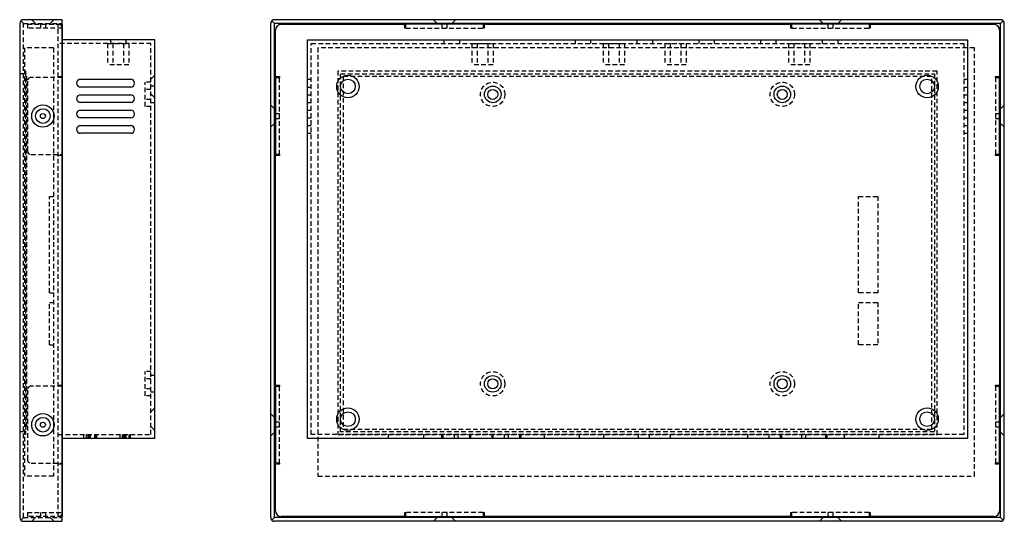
# Model space of a CAD drawing. Header units: millimetres. Extents: x 5624 to 6164, y 2432 to 2692.
# Tile 2 of 2: x 5909 to 6164, y 2497 to 2627. Entities that reach past the tile are written whole.
import ezdxf

# ---------------------------------------------------------------- set-up
doc = ezdxf.new("R2010")
doc.units = ezdxf.units.MM
doc.linetypes.add('Hidden', pattern=[1.866667, 1.2, -0.666667])
doc.layers.add('DIM', color=6, linetype='Continuous', lineweight=25)

msp = doc.modelspace()

# ---------------------------------------------------------------- linework, layer by layer
for p, q in [((5909.88, 2626.38), (5909.17, 2627.09)), ((5919.88, 2627.38), (5909.88, 2627.38)), ((5919.88, 2497.38), (5919.88, 2627.38)), ((6162.88, 2627.38), (5974.88, 2627.38)), ((5908.88, 2626.38), (5908.88, 2498.38)), ((5919.88, 2626.18), (5919.88, 2626.18)), ((5919.88, 2626.18), (5919.88, 2498.63)), ((5973.88, 2498.38), (5973.88, 2626.38)), ((5974.88, 2498.38), (5974.88, 2626.38)), ((6162.88, 2626.38), (5974.88, 2626.38)), ((5975.13, 2612.66), (5975.13, 2624.68)), ((5976.63, 2626.18), (6008.63, 2626.18)), ((6008.63, 2625.18), (6008.63, 2626.18)), ((6008.88, 2625.18), (6008.63, 2625.18)), ((6008.88, 2625.18), (6008.88, 2626.18)), ((6028.88, 2626.18), (6008.88, 2626.18)), ((6028.88, 2626.18), (6028.88, 2625.18)), ((6029.13, 2625.18), (6028.88, 2625.18)), ((6029.13, 2626.18), (6029.13, 2625.18)), ((6029.13, 2626.18), (6108.63, 2626.18)), ((6108.63, 2625.18), (6108.63, 2626.18)), ((6108.88, 2625.18), (6108.63, 2625.18)), ((6108.88, 2625.18), (6108.88, 2626.18)), ((6128.88, 2626.18), (6108.88, 2626.18)), ((6128.88, 2626.18), (6128.88, 2625.18)), ((6129.13, 2625.18), (6128.88, 2625.18)), ((6129.13, 2626.18), (6129.13, 2625.18)), ((6129.13, 2626.18), (6161.13, 2626.18)), ((6162.63, 2624.68), (6162.63, 2612.66)), ((6162.88, 2498.38), (6162.88, 2626.38)), ((6163.88, 2498.38), (6163.88, 2626.38)), ((5943.88, 2622.18), (5919.88, 2622.18)), ((5943.88, 2518.85), (5943.88, 2622.18)), ((5983.38, 2518.85), (5983.38, 2622.18)), ((5983.38, 2622.18), (6154.38, 2622.18)), ((6154.38, 2622.18), (6154.38, 2518.85)), ((5919.88, 2612.66), (5919.88, 2612.66)), ((5919.88, 2612.41), (5919.88, 2612.41)), ((5924.63, 2611.93), (5937.63, 2611.93)), ((5975.13, 2612.66), (5976.13, 2612.66)), ((5975.13, 2612.41), (5976.13, 2612.41)), ((5975.13, 2612.41), (5975.13, 2592.41)), ((5976.13, 2612.66), (5976.13, 2612.41)), ((6161.63, 2612.66), (6162.63, 2612.66)), ((6161.63, 2612.41), (6161.63, 2612.66)), ((6161.63, 2612.41), (6162.63, 2612.41)), ((6162.63, 2592.41), (6162.63, 2612.41)), ((5937.63, 2609.93), (5924.63, 2609.93)), ((5924.63, 2607.93), (5937.63, 2607.93)), ((5937.63, 2605.93), (5924.63, 2605.93)), ((5924.63, 2603.93), (5937.63, 2603.93)), ((5937.63, 2601.93), (5924.63, 2601.93)), ((5924.63, 2599.93), (5937.63, 2599.93)), ((5937.63, 2597.93), (5924.63, 2597.93)), ((5919.88, 2592.41), (5919.88, 2592.41)), ((5919.88, 2592.16), (5919.88, 2592.16)), ((5976.13, 2592.41), (5975.13, 2592.41)), ((5975.13, 2532.66), (5975.13, 2592.16)), ((5976.13, 2592.16), (5975.13, 2592.16)), ((5976.13, 2592.41), (5976.13, 2592.16)), ((6162.63, 2592.41), (6161.63, 2592.41)), ((6161.63, 2592.16), (6161.63, 2592.41)), ((6162.63, 2592.16), (6161.63, 2592.16)), ((6162.63, 2592.16), (6162.63, 2532.66)), ((5919.88, 2532.66), (5919.88, 2532.66)), ((5919.88, 2532.41), (5919.88, 2532.41)), ((5975.13, 2532.66), (5976.13, 2532.66)), ((5975.13, 2532.41), (5976.13, 2532.41)), ((5975.13, 2532.41), (5975.13, 2512.41)), ((5976.13, 2532.66), (5976.13, 2532.41)), ((6161.63, 2532.66), (6162.63, 2532.66)), ((6161.63, 2532.41), (6161.63, 2532.66)), ((6161.63, 2532.41), (6162.63, 2532.41)), ((6162.63, 2512.41), (6162.63, 2532.41)), ((5943.88, 2518.85), (5919.88, 2518.85)), ((6154.38, 2518.85), (5983.38, 2518.85)), ((5919.88, 2512.41), (5919.88, 2512.41)), ((5919.88, 2512.16), (5919.88, 2512.16)), ((5976.13, 2512.41), (5975.13, 2512.41)), ((5975.13, 2500.13), (5975.13, 2512.16)), ((5976.13, 2512.16), (5975.13, 2512.16)), ((5976.13, 2512.41), (5976.13, 2512.16)), ((6161.63, 2512.16), (6161.63, 2512.41)), ((6162.63, 2512.41), (6161.63, 2512.41)), ((6162.63, 2512.16), (6161.63, 2512.16)), ((6162.63, 2512.16), (6162.63, 2500.13)), ((6008.63, 2499.63), (6008.88, 2499.63)), ((6008.63, 2498.63), (6008.63, 2499.63)), ((6008.88, 2498.63), (6008.88, 2499.63)), ((6028.88, 2499.63), (6028.88, 2498.63)), ((6028.88, 2499.63), (6029.13, 2499.63)), ((6029.13, 2499.63), (6029.13, 2498.63)), ((6108.63, 2499.63), (6108.88, 2499.63)), ((6108.63, 2498.63), (6108.63, 2499.63)), ((6108.88, 2498.63), (6108.88, 2499.63)), ((6128.88, 2499.63), (6128.88, 2498.63)), ((6128.88, 2499.63), (6129.13, 2499.63)), ((6129.13, 2499.63), (6129.13, 2498.63)), ((5909.17, 2497.67), (5909.88, 2498.38)), ((5909.88, 2497.38), (5919.88, 2497.38)), ((5919.88, 2498.63), (5919.88, 2498.63)), ((6162.88, 2498.38), (5974.88, 2498.38)), ((6162.88, 2497.38), (5974.88, 2497.38)), ((6008.63, 2498.63), (5976.63, 2498.63)), ((6008.88, 2498.63), (6028.88, 2498.63)), ((6108.63, 2498.63), (6029.13, 2498.63)), ((6108.88, 2498.63), (6128.88, 2498.63)), ((6161.13, 2498.63), (6129.13, 2498.63))]:
    msp.add_line(p, q)
for centre, radius in [((5993.88, 2610.07), 2.9), ((5993.88, 2610.07), 1.9), ((6143.88, 2610.07), 2.9), ((6143.88, 2610.07), 1.9), ((6031.38, 2608.02), 2.15), ((6031.38, 2608.02), 1.3), ((6106.38, 2608.02), 2.15), ((6106.38, 2608.02), 1.3), ((5914.88, 2602.41), 2.9), ((5914.88, 2602.41), 1.9), ((5914.88, 2602.41), 0.65), ((6031.38, 2533.02), 2.15), ((6106.38, 2533.02), 2.15), ((6031.38, 2533.02), 1.3), ((6106.38, 2533.02), 1.3), ((5914.88, 2522.41), 2.9), ((5993.88, 2523.85), 2.9), ((5993.88, 2523.85), 1.9), ((6143.88, 2523.85), 2.9), ((6143.88, 2523.85), 1.9), ((5914.88, 2522.41), 1.9), ((5914.88, 2522.41), 0.65)]:
    msp.add_circle(centre, radius)
for centre, radius, start, end in [((5909.88, 2626.38), 1, 90, 180), ((5974.88, 2626.38), 1, 90, 180), ((6162.88, 2626.38), 1, 0, 90), ((5976.63, 2624.68), 1.5, 90, 180), ((6161.13, 2624.68), 1.5, 0, 90), ((5924.63, 2610.93), 1, 90, 270), ((5937.63, 2610.93), 1, 270, 90), ((5924.63, 2606.93), 1, 90, 270), ((5937.63, 2606.93), 1, 270, 90), ((5924.63, 2602.93), 1, 90, 270), ((5937.63, 2602.93), 1, 270, 90), ((5924.63, 2598.93), 1, 90, 270), ((5937.63, 2598.93), 1, 270, 90), ((5976.63, 2500.13), 1.5, 180, 270), ((6161.13, 2500.13), 1.5, 270, 0), ((5909.88, 2498.38), 1, 180, 270), ((5974.88, 2498.38), 1, 180, 270), ((6162.88, 2498.38), 1, 270, 0)]:
    msp.add_arc(centre, radius, start, end)
at = {"layer": 'DIM', "linetype": 'Hidden'}
for p, q in [((5912.98, 2626.38), (5911.98, 2627.38)), ((5916.78, 2626.38), (5917.78, 2627.38)), ((5974.17, 2627.09), (5974.88, 2626.38)), ((6016.98, 2626.38), (6015.98, 2627.38)), ((6020.78, 2626.38), (6021.78, 2627.38)), ((6116.98, 2626.38), (6115.98, 2627.38)), ((6120.78, 2626.38), (6121.78, 2627.38)), ((6162.88, 2626.38), (6163.58, 2627.09)), ((5909.88, 2498.38), (5909.88, 2626.38)), ((5909.88, 2626.38), (5919.88, 2626.38)), ((5910.88, 2626.18), (5910.88, 2625.18)), ((5910.88, 2626.18), (5919.88, 2626.18)), ((5919.88, 2625.18), (5910.88, 2625.18)), ((5914.23, 2626.18), (5914.23, 2625.18)), ((5915.53, 2626.18), (5915.53, 2625.18)), ((5918.88, 2498.63), (5918.88, 2626.18)), ((6008.88, 2625.18), (6028.88, 2625.18)), ((6018.23, 2626.18), (6018.23, 2625.18)), ((6019.53, 2626.18), (6019.53, 2625.18)), ((6108.88, 2625.18), (6128.88, 2625.18)), ((6118.23, 2625.18), (6118.23, 2626.18)), ((6119.53, 2625.18), (6119.53, 2626.18)), ((5932.38, 2622.18), (5932.38, 2621.18)), ((5936.38, 2622.18), (5936.38, 2621.18)), ((6018.74, 2622.18), (6018.74, 2621.18)), ((6022.74, 2622.18), (6022.74, 2621.18)), ((6052.74, 2622.18), (6052.74, 2621.18)), ((6056.74, 2622.18), (6056.74, 2621.18)), ((6068.74, 2622.18), (6068.74, 2621.18)), ((6072.74, 2622.18), (6072.74, 2621.18)), ((6084.74, 2622.18), (6084.74, 2621.18)), ((6088.74, 2622.18), (6088.74, 2621.18)), ((6100.74, 2622.18), (6100.74, 2621.18)), ((6104.74, 2622.18), (6104.74, 2621.18)), ((6116.74, 2622.18), (6116.74, 2621.18)), ((6120.74, 2622.18), (6120.74, 2621.18)), ((5910.13, 2620.1), (5910.13, 2509.1)), ((5917.63, 2620.1), (5910.13, 2620.1)), ((5917.63, 2620.1), (5917.63, 2509.1)), ((5942.88, 2621.18), (5918.88, 2621.18)), ((5931.63, 2621.18), (5931.63, 2615.68)), ((5931.63, 2621.18), (5937.13, 2621.18)), ((5932.98, 2621.18), (5932.98, 2615.68)), ((5935.78, 2621.18), (5935.78, 2615.68)), ((5937.13, 2621.18), (5937.13, 2615.68)), ((5942.88, 2519.85), (5942.88, 2621.18)), ((5984.38, 2519.85), (5984.38, 2621.18)), ((5984.38, 2621.18), (6153.38, 2621.18)), ((5986.13, 2620.1), (5986.13, 2509.1)), ((6156.13, 2620.1), (5986.13, 2620.1)), ((6025.99, 2621.18), (6031.49, 2621.18)), ((6025.99, 2621.18), (6025.99, 2615.68)), ((6027.34, 2621.18), (6027.34, 2615.68)), ((6030.14, 2621.18), (6030.14, 2615.68)), ((6031.49, 2621.18), (6031.49, 2615.68)), ((6059.99, 2621.18), (6065.49, 2621.18)), ((6059.99, 2621.18), (6059.99, 2615.68)), ((6061.34, 2621.18), (6061.34, 2615.68)), ((6064.14, 2621.18), (6064.14, 2615.68)), ((6065.49, 2621.18), (6065.49, 2615.68)), ((6075.99, 2621.18), (6081.49, 2621.18)), ((6075.99, 2621.18), (6075.99, 2615.68)), ((6077.34, 2621.18), (6077.34, 2615.68)), ((6080.14, 2621.18), (6080.14, 2615.68)), ((6081.49, 2621.18), (6081.49, 2615.68)), ((6107.99, 2621.18), (6113.49, 2621.18)), ((6107.99, 2621.18), (6107.99, 2615.68)), ((6109.34, 2621.18), (6109.34, 2615.68)), ((6112.14, 2621.18), (6112.14, 2615.68)), ((6113.49, 2621.18), (6113.49, 2615.68)), ((6153.38, 2621.18), (6153.38, 2519.85)), ((6156.13, 2509.1), (6156.13, 2620.1)), ((5910.38, 2614.08), (5910.13, 2614.08)), ((5910.38, 2614.08), (5910.38, 2519.84)), ((5937.13, 2615.68), (5931.63, 2615.68)), ((5991.28, 2614.08), (5991.28, 2519.84)), ((6146.48, 2614.08), (5991.28, 2614.08)), ((6031.49, 2615.68), (6025.99, 2615.68)), ((6065.49, 2615.68), (6059.99, 2615.68)), ((6081.49, 2615.68), (6075.99, 2615.68)), ((6113.49, 2615.68), (6107.99, 2615.68)), ((6146.48, 2519.84), (6146.48, 2614.08)), ((5909.88, 2613.38), (5908.88, 2613.38)), ((5910.63, 2612.68), (5910.38, 2612.68)), ((5910.63, 2612.68), (5910.63, 2521.24)), ((5910.88, 2611.41), (5910.88, 2593.41)), ((5919.88, 2612.41), (5911.88, 2612.41)), ((5918.88, 2612.66), (5919.88, 2612.66)), ((5942.88, 2611.97), (5943.88, 2612.97)), ((5976.13, 2592.41), (5976.13, 2612.41)), ((5983.38, 2611.93), (5984.38, 2611.93)), ((5991.98, 2520.54), (5991.98, 2613.38)), ((5991.98, 2613.38), (6145.78, 2613.38)), ((5992.68, 2612.68), (5992.68, 2521.24)), ((6145.08, 2612.68), (5992.68, 2612.68)), ((6145.08, 2521.24), (6145.08, 2612.68)), ((6145.78, 2613.38), (6145.78, 2520.54)), ((6153.38, 2611.93), (6154.38, 2611.93)), ((6161.63, 2612.41), (6161.63, 2592.41)), ((5942.88, 2611.17), (5941.38, 2611.17)), ((5941.38, 2604.87), (5941.38, 2611.17)), ((5942.88, 2609.32), (5941.38, 2609.32)), ((5943.88, 2610.17), (5942.88, 2610.17)), ((5983.38, 2609.93), (5984.38, 2609.93)), ((6153.38, 2609.93), (6154.38, 2609.93)), ((5942.88, 2606.72), (5941.38, 2606.72)), ((5942.88, 2608.17), (5943.88, 2607.17)), ((5983.38, 2607.93), (5984.38, 2607.93)), ((6153.38, 2607.93), (6154.38, 2607.93)), ((5942.88, 2604.87), (5941.38, 2604.87)), ((5943.88, 2605.87), (5942.88, 2605.87)), ((5974.88, 2604.31), (5973.88, 2605.31)), ((5983.38, 2605.93), (5984.38, 2605.93)), ((5983.38, 2603.93), (5984.38, 2603.93)), ((6153.38, 2605.93), (6154.38, 2605.93)), ((6153.38, 2603.93), (6154.38, 2603.93)), ((6162.88, 2604.31), (6163.88, 2605.31)), ((5975.13, 2603.06), (5976.13, 2603.06)), ((5975.13, 2601.76), (5976.13, 2601.76)), ((5983.38, 2601.93), (5984.38, 2601.93)), ((6153.38, 2601.93), (6154.38, 2601.93)), ((6161.63, 2603.06), (6162.63, 2603.06)), ((6161.63, 2601.76), (6162.63, 2601.76)), ((5974.88, 2600.51), (5973.88, 2599.51)), ((5983.38, 2599.93), (5984.38, 2599.93)), ((6153.38, 2599.93), (6154.38, 2599.93)), ((6162.88, 2600.51), (6163.88, 2599.51)), ((5983.38, 2597.93), (5984.38, 2597.93)), ((6153.38, 2597.93), (6154.38, 2597.93)), ((5911.88, 2592.41), (5919.88, 2592.41)), ((5919.88, 2592.16), (5918.88, 2592.16)), ((5916.63, 2581.6), (5917.63, 2581.6)), ((5916.63, 2556.6), (5916.63, 2581.6)), ((6126.13, 2581.6), (6131.13, 2581.6)), ((6126.13, 2556.6), (6126.13, 2581.6)), ((6131.13, 2581.6), (6131.13, 2556.6)), ((5916.63, 2556.6), (5917.63, 2556.6)), ((6131.13, 2556.6), (6126.13, 2556.6)), ((5916.63, 2554.1), (5917.63, 2554.1)), ((5916.63, 2543.1), (5916.63, 2554.1)), ((6126.13, 2554.1), (6131.13, 2554.1)), ((6126.13, 2543.1), (6126.13, 2554.1)), ((6131.13, 2554.1), (6131.13, 2543.1)), ((5916.63, 2543.1), (5917.63, 2543.1)), ((6131.13, 2543.1), (6126.13, 2543.1)), ((5942.88, 2536.17), (5941.38, 2536.17)), ((5941.38, 2529.87), (5941.38, 2536.17)), ((5943.88, 2535.17), (5942.88, 2535.17)), ((5919.88, 2532.41), (5911.88, 2532.41)), ((5918.88, 2532.66), (5919.88, 2532.66)), ((5942.88, 2534.32), (5941.38, 2534.32)), ((5976.13, 2512.41), (5976.13, 2532.41)), ((6161.63, 2532.41), (6161.63, 2512.41)), ((5910.88, 2531.41), (5910.88, 2513.41)), ((5942.88, 2531.72), (5941.38, 2531.72)), ((5942.88, 2529.87), (5941.38, 2529.87)), ((5943.88, 2530.87), (5942.88, 2530.87)), ((5942.88, 2525.75), (5943.88, 2526.75)), ((5974.88, 2524.31), (5973.88, 2525.31)), ((6162.88, 2524.31), (6163.88, 2525.31)), ((5942.88, 2521.95), (5943.88, 2520.95)), ((5976.13, 2523.06), (5975.13, 2523.06)), ((6162.63, 2523.06), (6161.63, 2523.06)), ((5909.88, 2520.54), (5908.88, 2520.54)), ((5910.38, 2519.84), (5910.13, 2519.84)), ((5910.63, 2521.24), (5910.38, 2521.24)), ((5918.88, 2519.85), (5942.88, 2519.85)), ((5925.38, 2519.85), (5925.38, 2518.85)), ((5926.08, 2519.85), (5926.08, 2518.85)), ((5926.48, 2519.85), (5926.48, 2518.85)), ((5926.78, 2519.85), (5926.78, 2518.85)), ((5927.13, 2519.85), (5927.13, 2518.85)), ((5928.26, 2519.85), (5928.26, 2518.85)), ((5928.56, 2519.85), (5928.56, 2518.85)), ((5928.78, 2519.85), (5928.78, 2518.85)), ((5934.78, 2519.85), (5934.78, 2518.85)), ((5935.43, 2519.85), (5935.43, 2518.85)), ((5935.73, 2519.85), (5935.73, 2518.85)), ((5936.13, 2519.85), (5936.13, 2518.85)), ((5936.38, 2519.85), (5936.38, 2518.85)), ((5937.18, 2519.85), (5937.18, 2518.85)), ((5937.48, 2519.85), (5937.48, 2518.85)), ((5937.48, 2519.85), (5937.48, 2518.85)), ((5974.88, 2520.51), (5973.88, 2519.51)), ((5976.13, 2521.76), (5975.13, 2521.76)), ((6153.38, 2519.85), (5984.38, 2519.85)), ((5991.28, 2519.84), (6146.48, 2519.84)), ((6145.78, 2520.54), (5991.98, 2520.54)), ((5992.68, 2521.24), (6145.08, 2521.24)), ((6004.28, 2519.85), (6004.28, 2518.85)), ((6013.48, 2519.85), (6013.48, 2518.85)), ((6018.13, 2519.85), (6018.13, 2518.85)), ((6018.43, 2519.85), (6018.43, 2518.85)), ((6021.38, 2519.85), (6021.38, 2518.85)), ((6022.38, 2519.85), (6022.38, 2518.85)), ((6025.33, 2519.85), (6025.33, 2518.85)), ((6025.63, 2519.85), (6025.63, 2518.85)), ((6031.13, 2519.85), (6031.13, 2518.85)), ((6031.43, 2519.85), (6031.43, 2518.85)), ((6034.38, 2519.85), (6034.38, 2518.85)), ((6035.38, 2519.85), (6035.38, 2518.85)), ((6038.33, 2519.85), (6038.33, 2518.85)), ((6038.63, 2519.85), (6038.63, 2518.85)), ((6044.74, 2519.85), (6044.74, 2518.85)), ((6053.74, 2519.85), (6053.74, 2518.85)), ((6060.03, 2519.85), (6060.03, 2518.85)), ((6069.03, 2519.85), (6069.03, 2518.85)), ((6071.88, 2519.85), (6071.88, 2518.85)), ((6077.38, 2519.85), (6077.38, 2518.85)), ((6097.38, 2519.85), (6097.38, 2518.85)), ((6102.88, 2519.85), (6102.88, 2518.85)), ((6105.85, 2519.85), (6105.85, 2518.85)), ((6106.15, 2519.85), (6106.15, 2518.85)), ((6111.38, 2519.85), (6111.38, 2518.85)), ((6112.38, 2519.85), (6112.38, 2518.85)), ((6117.6, 2519.85), (6117.6, 2518.85)), ((6117.9, 2519.85), (6117.9, 2518.85)), ((6122.38, 2519.85), (6122.38, 2518.85)), ((6131.38, 2519.85), (6131.38, 2518.85)), ((6162.63, 2521.76), (6161.63, 2521.76)), ((6162.88, 2520.51), (6163.88, 2519.51)), ((5911.88, 2512.41), (5919.88, 2512.41)), ((5919.88, 2512.16), (5918.88, 2512.16)), ((5917.63, 2509.1), (5910.13, 2509.1)), ((5986.13, 2509.1), (6156.13, 2509.1)), ((5910.88, 2499.63), (5910.88, 2498.63)), ((5910.88, 2499.63), (5919.88, 2499.63)), ((5914.23, 2499.63), (5914.23, 2498.63)), ((5915.53, 2499.63), (5915.53, 2498.63)), ((6028.88, 2499.63), (6008.88, 2499.63)), ((6018.23, 2499.63), (6018.23, 2498.63)), ((6019.53, 2499.63), (6019.53, 2498.63)), ((6128.88, 2499.63), (6108.88, 2499.63)), ((6118.23, 2498.63), (6118.23, 2499.63)), ((6119.53, 2498.63), (6119.53, 2499.63)), ((5909.88, 2498.38), (5919.88, 2498.38)), ((5919.88, 2498.63), (5910.88, 2498.63)), ((5912.98, 2498.38), (5911.98, 2497.38)), ((5916.78, 2498.38), (5917.78, 2497.38)), ((5974.17, 2497.67), (5974.88, 2498.38)), ((6016.98, 2498.38), (6015.98, 2497.38)), ((6020.78, 2498.38), (6021.78, 2497.38)), ((6116.98, 2498.38), (6115.98, 2497.38)), ((6120.78, 2498.38), (6121.78, 2497.38)), ((6162.88, 2498.38), (6163.58, 2497.67))]:
    msp.add_line(p, q, dxfattribs=at)
for centre in [(6031.38, 2608.02), (6106.38, 2608.02), (6031.38, 2533.02), (6106.38, 2533.02)]:
    msp.add_circle(centre, 3.15, dxfattribs=at)
for centre, start, end in [((5918.88, 2625.18), 0, 90), ((5911.88, 2611.41), 90, 180), ((5911.88, 2593.41), 180, 270), ((5911.88, 2531.41), 90, 180), ((5911.88, 2513.41), 180, 270), ((5918.88, 2499.63), 270, 0)]:
    msp.add_arc(centre, 1, start, end, dxfattribs=at)

doc.saveas('drawing.dxf')
